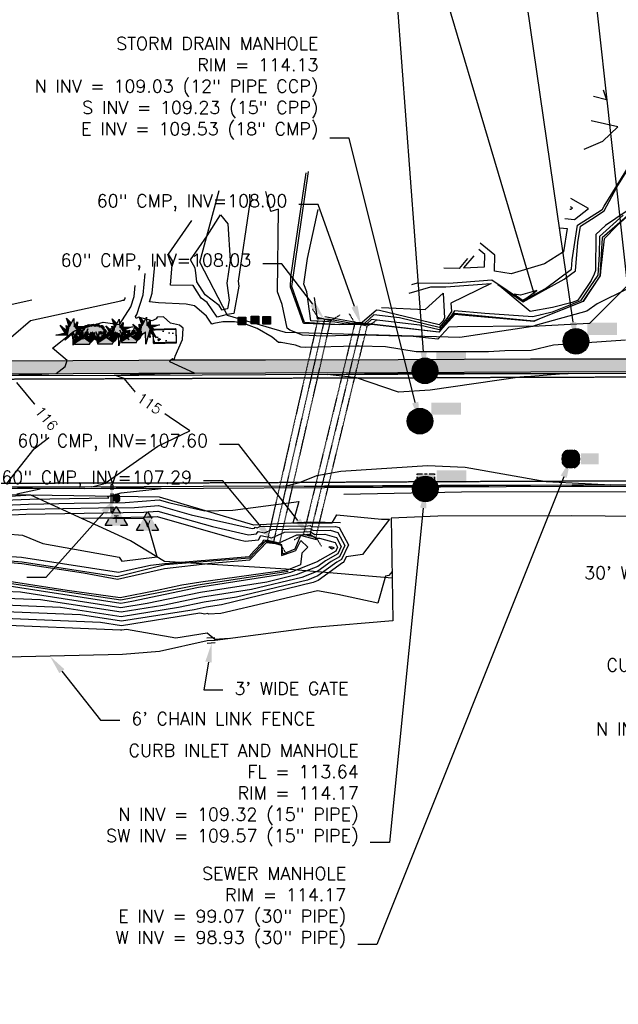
# Model space of a CAD drawing. Header units: feet. Extents: x 351431 to 355879, y 310968 to 329728.
# Tile 85 of 254: x 353793 to 354027, y 318815 to 319200. Entities that reach past the tile are written whole.
import ezdxf
from ezdxf.enums import TextEntityAlignment as Align

# ---------------------------------------------------------------- set-up
doc = ezdxf.new("R2010")
doc.units = ezdxf.units.FT
doc.header["$MEASUREMENT"] = 0
doc.linetypes.add('D10', pattern=[0.15, 0.1, -0.05])
doc.linetypes.add('D25', pattern=[0.375, 0.25, -0.125])
for name, color, linetype in [('EHYSC', 161, 'Continuous'), ('ELIF', 153, 'LINKFENCE'), ('ELTCH-EG2', 253, 'Continuous'), ('ELTCN-EG2', 251, 'Continuous'), ('ELTT', 3, 'Continuous'), ('ELTW-CREEK', 6, 'Continuous'), ('ELTW-POND', 7, 'Continuous'), ('ELUDC', 153, 'D10'), ('ELUG', 153, 'EGASRT'), ('ELYCB-BACK', 5, 'Continuous'), ('ELYCB-FL', 2, 'Continuous'), ('ELYSC', 2, 'Continuous'), ('ELYSP', 1, 'D25'), ('ELYSS', 2, 'Continuous'), ('ELYSW-BACK', 2, 'Continuous'), ('ESFS', 153, 'Continuous'), ('ESIO', 4, 'Continuous'), ('ESIP', 41, 'Continuous'), ('ESMask', 155, 'Continuous'), ('ESUD', 5, 'Continuous'), ('ESUD-CMP', 13, 'D10'), ('ESUS', 5, 'Continuous'), ('ESUT', 2, 'Continuous'), ('ESUV', 13, 'Continuous'), ('ETFS', 6, 'Continuous'), ('ETIF', 4, 'Continuous'), ('ETTC', 252, 'Continuous'), ('ETUD', 4, 'Continuous'), ('ETUS', 2, 'Continuous')]:
    doc.layers.add(name, color=color, linetype=linetype)
doc.styles.add('ANNO-TOPO', font='simplex.shx')
doc.styles.add('L60', font='simplex', dxfattribs={"height": 2.4})
doc.styles.add('L80', font='simplex', dxfattribs={"height": 4})
doc.styles.add('ROMANSM', font='romansm.shx')
doc.linetypes.add('EGASRT', pattern='A,0.15,-0.07,0.15,-0.04,["G",ROMANSM,S=0.08,R=0,X=-0.005,Y=-0.04],-0.12,0.15,-0.07,0.15,-0.04,[")",ROMANSM,S=0.08,R=0,X=-0.09,Y=-0.04],-0.075', length=1.015)
doc.linetypes.add('LINKFENCE', pattern='A,0.25,-0.08,0.25,-0.08,["X",ROMANSM,S=0.08,R=0,X=-0.004,Y=-0.04],-0.12', length=0.78)
pattern_1 = [(100, (353541.11, 313815.434), (5.091169, 5.091169), [0.75, -8.25]), (45, (353541.11, 313815.434), (-6.654002, 3.772101), [0.6, -6.6]), (150.4514, (353541.5345, 313815.858), (-1.562827, 8.863271), [0.637402, -7.011421]), (96.1842, (353539.578, 313816.719), (8.128042, 7.111605), [1.125, -12.375]), (146.6356, (353540.256, 313817.312), (-1.45428, 13.42144), [0.956103, -10.51713]), (41.1842, (353539.578, 313816.719), (-1.45429, 13.42144), [0.9, -9.9]), (71, (353540.604, 313817.164), (6.921084, 1.984589), [0.75, -8.25]), (16, (353540.604, 313817.164), (-3.990971, 6.525078), [0.6, -6.6]), (121.4514, (353541.181, 313817.3295), (2.93012, 8.509665), [0.637402, -7.011421]), (87.5, (353541.1103, 313815.4339), (-2.4719528, 2.2329503), [0, -6.52, 0, -6.7, 0, -6.625]), (57.5, (353541.1103, 313815.434), (-1.3303906, 4.5504592), [0, -3.82, 0, -6.37, 0, -2.525]), (17.5, (353539.677, 313813.7256), (3.6041248, 3.9443372), [0, -2.5, 0, -7.8, 0, -10.35]), (7.5, (353539.034, 313812.9595), (2.9817998, 5.1109277), [0, -3.25, 0, -5.18, 0, -7.35])]

# ---------------------------------------------------------------- blocks, each defined once
blk = doc.blocks.new('ESUTPED')
for points in [[(-0.0325, 0.0438), (0, 0.1), (0.0325, 0.0438)], [(-0.0325, -0.05), (-0.0866, -0.05), (-0.058, -0.0005)], [(0.058, -0.0005), (0.0866, -0.05), (0.0325, -0.05)]]:
    blk.add_lwpolyline(points)
at = {"layer": 'ESMask'}
blk.add_solid([(-0.0866, -0.05), (0, 0.1), (0.0866, -0.05)], dxfattribs=at)
at = {"style": 'L60'}
blk.add_text('T', height=0.0528, dxfattribs=at).set_placement((0, -0.0001), align=Align.MIDDLE)
blk = doc.blocks.new('ESUVPED')
for points in [[(-0.0325, 0.0443), (-0.0001, 0.1005), (0.0324, 0.0443)], [(-0.0325, -0.0495), (-0.0866, -0.0495), (-0.0581, 0)], [(0.0579, 0), (0.0865, -0.0495), (0.0324, -0.0495)]]:
    blk.add_lwpolyline(points)
at = {"layer": 'ESMask'}
blk.add_solid([(-0.0866, -0.0495), (-0.0001, 0.1005), (0.0865, -0.0495)], dxfattribs=at)
at = {"style": 'L60'}
blk.add_text('V', height=0.0528, dxfattribs=at).set_placement((-0.0005, 0.0043), align=Align.MIDDLE)
blk = doc.blocks.new('ESUMHOLE')
at = {"ltscale": 0.5}
for radius in [0.1, 0.057]:
    blk.add_circle((0, 0), radius, dxfattribs=at)
at = {"layer": 'ESMask', "const_width": 0.1}
blk.add_lwpolyline([(-0.05, 0, 1), (0.05, 0, 1)], format="xyb", close=True, dxfattribs=at)
at = {"layer": 'ESMask', "color": 155}
blk.add_solid([(0.0899, 0.0499), (0.0899, 0.1445), (0.3206, 0.0499), (0.3206, 0.1445)], dxfattribs=at)
blk = doc.blocks.new('ESUSMHOLE')
for radius, start, end in [(0.0738, 110, 160), (0.0492, 155, 205), (0.0492, 65, 115), (0.0738, 20, 70), (0.0492, 335, 25), (0.0738, 200, 250), (0.0492, 245, 295), (0.0738, 290, 340)]:
    blk.add_arc((0, 0), radius, start, end)
at = {"layer": 'ESMask', "const_width": 0.0738}
blk.add_lwpolyline([(-0.0369, 0, 1), (0.0369, 0, 1)], format="xyb", close=True, dxfattribs=at)
at = {"layer": 'ESMask'}
blk.add_solid([(0.0796, -0.0411), (0.0796, 0.0441), (0.2186, -0.0411), (0.2186, 0.0441)], dxfattribs=at)
blk = doc.blocks.new('ESUDCI')
for p, q in [((-0.0684, 0.0831), (-0.0684, 0.0912)), ((-0.0684, 0.0912), (-0.0263, 0.0912)), ((-0.0101, 0.0912), (0.0101, 0.0912)), ((0.0263, 0.0912), (0.0684, 0.0912)), ((0.0684, 0.0912), (0.0684, 0.0831)), ((-0.0684, 0.0243), (-0.0684, 0.0669)), ((-0.0595, 0.0602), (-0.0684, 0.0602)), ((-0.0628, 0.0301), (-0.0684, 0.0301)), ((-0.0684, 0), (-0.0684, 0.0081)), ((-0.0263, 0), (-0.0684, 0)), ((-0.0263, 0.0301), (-0.0499, 0.0301)), ((-0.0231, 0.0602), (-0.0466, 0.0602)), ((0.0101, 0.0301), (-0.0134, 0.0301)), ((0.0134, 0.0602), (-0.0101, 0.0602)), ((0.0101, 0), (-0.0101, 0)), ((0.0466, 0.0301), (0.0231, 0.0301)), ((0.0499, 0.0602), (0.0263, 0.0602)), ((0.0684, 0.0301), (0.0595, 0.0301)), ((0.0684, 0.0602), (0.0628, 0.0602)), ((0.0684, 0.0669), (0.0684, 0.0243)), ((0.0684, 0.0081), (0.0684, 0)), ((0.0684, 0), (0.0263, 0))]:
    blk.add_line(p, q)
at = {"layer": 'ESMask'}
blk.add_solid([(-0.0684, 0), (-0.0684, 0.0912), (0.0684, 0), (0.0684, 0.0912)], dxfattribs=at)
blk = doc.blocks.new('_Dot')
at = {"lineweight": -2}
blk.add_line((-0.5, 0), (-1, 0), dxfattribs=at)
at = {"const_width": 0.5}
blk.add_lwpolyline([(-0.25, 0, 1), (0.25, 0, 1)], format="xyb", close=True, dxfattribs=at)
blk = doc.blocks.new('ESIPUBSIGN')
at = {"layer": 'ESMask'}
h = blk.add_hatch(color=256, dxfattribs=at)
edge = h.paths.add_edge_path()
edge.add_arc((0, 0), 0.03, 90, 450)
for p, q in [((-0.03, 0.1047), (-0.0447, 0.1047)), ((-0.0447, 0.1047), (-0.0447, 0.066)), ((-0.03, 0.1047), (-0.03, 0.066)), ((-0.0447, 0.0381), (-0.0447, -0.0393)), ((-0.03, 0.0381), (-0.03, -0.0393)), ((-0.0447, -0.0672), (-0.0447, -0.1059)), ((-0.03, -0.0672), (-0.03, -0.1059)), ((-0.03, -0.1059), (-0.0447, -0.1059))]:
    blk.add_line(p, q)
for start, end in [(144.23142, 216.35632), (17.97024, 107.04945), (253.53828, 340.78828)]:
    blk.add_arc((0, 0), 0.03, start, end)
blk.add_solid([(-0.0447, -0.1059), (-0.03, -0.1059), (-0.0447, 0.1047), (-0.03, 0.1047)], dxfattribs=at)
blk = doc.blocks.new('ESIPOST')
blk.add_lwpolyline([(0.03, 0.0299), (0.03, -0.03), (-0.03, -0.03), (-0.03, 0.0299), (0.03, 0.0299)])
at = {"layer": 'ESMask'}
blk.add_solid([(-0.03, -0.03), (-0.03, 0.0299), (0.03, -0.03), (0.03, 0.0299)], dxfattribs=at)
blk = doc.blocks.new('ESISHRUB')
blk.add_lwpolyline([(-0.0653, -0.0365), (0.0516, -0.0362), (0.0547, -0.028), (0.0786, -0.0063), (0.0901, 0.0179), (0.0919, 0.0514), (0.0684, 0.0347), (0.0778, 0.0586), (0.06, 0.034), (0.0625, 0.058), (0.0457, 0.0321), (0.0387, 0.0593), (0.0334, 0.0357), (0.0299, 0.0596), (0.0369, 0.0842), (0.0292, 0.0596), (0.0211, 0.034), (0.0194, 0.0586), (0.0092, 0.0343), (0.0037, 0.0084), (0.0002, 0.0366), (-0.0016, 0.0603), (-0.0131, 0.0366), (-0.0145, 0.0603), (-0.0261, 0.037), (-0.0321, 0.0606), (-0.0334, 0.037), (-0.0418, 0.0603), (-0.0503, 0.0366), (-0.0506, 0.0609), (-0.0576, 0.037), (-0.06, 0.0113), (-0.0657, 0.035), (-0.0786, 0.0583), (-0.0688, 0.034), (-0.0716, 0.0104), (-0.0877, 0.0347), (-0.0804, 0.0113), (-0.0702, -0.0122)], close=True)
at = {"layer": 'ESMask'}
for points in [[(0.0292, 0.0596), (0.0369, 0.0842), (0.0299, 0.0596), (0.0292, 0.0596)], [(-0.0877, 0.0347), (-0.0804, 0.0113), (-0.0716, 0.0104), (-0.0702, -0.0122)], [(-0.0786, 0.0583), (-0.0688, 0.034), (-0.0657, 0.035), (-0.0786, 0.0583)], [(-0.0688, 0.034), (-0.0716, 0.0104), (-0.0657, 0.035), (-0.06, 0.0113)], [(-0.0702, -0.0122), (-0.06, 0.0113), (-0.0716, 0.0104), (-0.0702, -0.0122)], [(-0.0653, -0.0365), (0.0037, 0.0084), (-0.0702, -0.0122), (-0.06, 0.0113)], [(0.0516, -0.0362), (0.0547, -0.028), (-0.0653, -0.0365), (0.0037, 0.0084)], [(-0.06, 0.0113), (-0.0503, 0.0366), (-0.0576, 0.037), (-0.06, 0.0113)], [(-0.06, 0.0113), (-0.0503, 0.0366), (-0.0334, 0.037), (-0.06, 0.0113)], [(-0.06, 0.0113), (-0.0334, 0.037), (-0.0261, 0.037), (-0.06, 0.0113)], [(-0.06, 0.0113), (-0.0261, 0.037), (-0.0131, 0.0366), (-0.06, 0.0113)], [(-0.06, 0.0113), (-0.0131, 0.0366), (0.0037, 0.0084), (0.0002, 0.0366)], [(-0.0576, 0.037), (-0.0506, 0.0609), (-0.0503, 0.0366), (-0.0576, 0.037)], [(-0.0503, 0.0366), (-0.0418, 0.0603), (-0.0334, 0.037), (-0.0503, 0.0366)], [(-0.0334, 0.037), (-0.0321, 0.0606), (-0.0261, 0.037), (-0.0334, 0.037)], [(-0.0261, 0.037), (-0.0145, 0.0603), (-0.0131, 0.0366), (-0.0261, 0.037)], [(-0.0131, 0.0366), (-0.0016, 0.0603), (0.0002, 0.0366), (-0.0131, 0.0366)], [(0.0037, 0.0084), (0.0092, 0.0343), (0.0211, 0.034), (0.0194, 0.0586)], [(0.0037, 0.0084), (0.0211, 0.034), (0.0457, 0.0321), (0.0334, 0.0357)], [(0.0037, 0.0084), (0.0457, 0.0321), (0.06, 0.034), (0.0037, 0.0084)], [(0.0037, 0.0084), (0.06, 0.034), (0.0547, -0.028), (0.0786, -0.0063)], [(0.0211, 0.034), (0.0292, 0.0596), (0.0334, 0.0357), (0.0299, 0.0596)], [(0.0334, 0.0357), (0.0387, 0.0593), (0.0457, 0.0321), (0.0334, 0.0357)], [(0.0457, 0.0321), (0.0625, 0.058), (0.06, 0.034), (0.0457, 0.0321)], [(0.06, 0.034), (0.0778, 0.0586), (0.0684, 0.0347), (0.06, 0.034)], [(0.06, 0.034), (0.0684, 0.0347), (0.0786, -0.0063)], [(0.0684, 0.0347), (0.0919, 0.0514), (0.0786, -0.0063), (0.0901, 0.0179)]]:
    blk.add_solid(points, dxfattribs=at)
blk = doc.blocks.new('ESICTREE')
blk.add_lwpolyline([(-0.0228, 0.0326), (0.0086, 0.0955), (0.012, 0.0318), (0.0384, 0.0707), (0.0368, 0.0342), (0.1121, 0.0359), (0.0509, 0.0144), (0.0782, -0.0055), (0.036, -0.003), (0.0045, -0.1139), (0.002, -0.0179), (-0.0592, -0.0742), (-0.0369, -0.0353), (-0.1304, -0.0353), (-0.0584, -0.0162), (-0.0982, 0.0425), (-0.046, 0.0003), (-0.0493, 0.04)], close=True)
for points in [[(-0.0255, 0.0334), (-0.0485, 0.0988), (-0.0089, 0.0605)], [(0.0483, -0.0037), (0.084, -0.0667), (0.0324, -0.0157), (0.0368, -0.0626), (0.0245, -0.0432)]]:
    blk.add_lwpolyline(points)
at = {"layer": 'ESMask'}
for points in [[(-0.0255, 0.0334), (-0.0485, 0.0988), (-0.0228, 0.0326), (-0.0089, 0.0605)], [(-0.0228, 0.0326), (0.0086, 0.0955), (-0.0369, -0.0353), (0.002, -0.0179)], [(0.002, -0.0179), (0.0086, 0.0955), (0.036, -0.003), (0.012, 0.0318)], [(-0.0369, -0.0353), (-0.0584, -0.0162), (-0.046, 0.0003), (-0.0982, 0.0425)], [(-0.046, 0.0003), (-0.0369, -0.0353), (-0.0493, 0.04), (-0.0228, 0.0326)], [(0.012, 0.0318), (0.0384, 0.0707), (0.036, -0.003), (0.0368, 0.0342)], [(0.0368, 0.0342), (0.1121, 0.0359), (0.036, -0.003), (0.0509, 0.0144)], [(0.036, -0.003), (0.0509, 0.0144), (0.0782, -0.0055)], [(-0.0369, -0.0353), (-0.1304, -0.0353), (-0.0584, -0.0162)], [(-0.0369, -0.0353), (0.002, -0.0179), (-0.0592, -0.0742)], [(0.002, -0.0179), (0.036, -0.003), (0.0045, -0.1139)], [(0.0245, -0.0432), (0.0368, -0.0626), (0.0324, -0.0157)], [(0.0324, -0.0157), (0.036, -0.003), (0.084, -0.0667), (0.0483, -0.0037)]]:
    blk.add_solid(points, dxfattribs=at)
blk = doc.blocks.new('ESIDTREE')
blk.add_lwpolyline([(-0.0825, 0.0208, -0.658219), (-0.0543, 0.049, -0.594626), (-0.0245, 0.0498, -0.704437), (0.0052, 0.0498, -0.885068), (0.0416, 0.0438, -0.916303), (0.0721, 0.0223, -1.027393), (0.0751, -0.0141, -0.880235), (0.0364, -0.0431, -0.569977), (-0.0089, -0.052, -0.370407), (-0.061, -0.0364, -0.824221), (-0.0922, -0.0097, -0.566054), (-0.0825, 0.0208, -0.480508)], format="xyb")
at = {"layer": 'ESMask', "const_width": 0.01}
blk.add_lwpolyline([(-0.0779, 0.0227, -0.792768), (-0.0511, 0.0413, -0.768721), (-0.0289, 0.0473, 0.639322), (-0.0198, 0.0481, -0.704437), (0.0005, 0.0481, 0.72706), (0.01, 0.0484, -0.885068), (0.0366, 0.044, 0.713475), (0.0454, 0.0406, -0.916303), (0.0678, 0.0248, 0.615666), (0.0727, 0.0173, -1.027393), (0.0748, -0.0091, 0.556873), (0.0707, -0.0166, -0.880235), (0.04, -0.0396, 0.556256), (0.0317, -0.0414, -0.62875), (-0.0075, -0.0457, -0.457201), (-0.0599, -0.0275, -1.148825), (-0.0854, -0.0089, -0.666281), (-0.0814, 0.0159, 0.45741)], format="xyb", close=True, dxfattribs=at)
at = {"layer": 'ESMask'}
for points in [[(-0.0825, 0.0208), (-0.0922, -0.0097), (0.0721, 0.0223), (0.0751, -0.0141)], [(-0.0825, 0.0208), (-0.0543, 0.049), (0.0721, 0.0223), (0.0416, 0.0438)], [(-0.079, 0.0326), (-0.0729, 0.0238), (-0.0638, 0.0466), (-0.0573, 0.0372)], [(-0.0187, 0.044), (-0.0158, 0.0532), (-0.0004, 0.0423), (-0.0009, 0.052)], [(0.0105, 0.0432), (0.0168, 0.0574), (0.0348, 0.0399), (0.0336, 0.0548)], [(0.0445, 0.0383), (0.0562, 0.0462), (0.0628, 0.0226), (0.0702, 0.0328)], [(0.0704, -0.0072), (0.085, -0.004), (0.0691, 0.0173), (0.0823, 0.0154)], [(-0.087, -0.0082), (-0.0836, -0.0336), (0.0749, -0.0108), (0.0649, -0.0431)], [(-0.0495, -0.0328), (-0.05, -0.0434), (0.0292, -0.0385), (0.018, -0.0545)]]:
    blk.add_solid(points, dxfattribs=at)

msp = doc.modelspace()

# ---------------------------------------------------------------- hatches: boundary and pattern name
at = {"layer": 'EHYSC'}
h = msp.add_hatch(dxfattribs=at)
h.set_pattern_fill('AR-CONC', color=256, style=0)
h.set_pattern_definition(pattern_1)
h.paths.add_polyline_path([(353854.61, 319073.86), (353854.41, 319078.63), (353845.27, 319078.34), (353845.52, 319073.5)])
h = msp.add_hatch(dxfattribs=at)
h.set_pattern_fill('AR-CONC', color=256, style=0)
h.set_pattern_definition(pattern_1)
edge = h.paths.add_edge_path()
edge.add_arc((353680.9, 319092.02), 31.11, 234.2493, 250.7036)
edge.add_arc((353680.95, 319093.41), 32.43, 251.4459, 270.3884)
edge.add_line((353681.16, 319060.97), (353735.99, 319061.15))
edge.add_line((353735.99, 319061.15), (353788.43, 319061.37))
edge.add_line((353788.43, 319061.37), (353839.87, 319061.51))
edge.add_line((353839.87, 319061.51), (353889.4, 319061.73))
edge.add_line((353889.4, 319061.73), (353941.16, 319061.89))
edge.add_line((353941.16, 319061.89), (353993.15, 319062.05))
edge.add_line((353993.15, 319062.05), (354046.06, 319062.19))
edge.add_line((354046.06, 319062.19), (354100.75, 319062.34))
edge.add_line((354100.75, 319062.34), (354150.35, 319062.52))
edge.add_line((354150.35, 319062.52), (354150.92, 319062.49))
edge.add_line((354150.92, 319062.49), (354152.25, 319062.45))
edge.add_line((354152.25, 319062.45), (354153.01, 319062.46))
edge.add_line((354153.01, 319062.46), (354153.74, 319062.52))
edge.add_line((354153.74, 319062.52), (354154.07, 319062.57))
edge.add_line((354154.07, 319062.57), (354156.59, 319063))
edge.add_line((354156.59, 319063), (354157.76, 319063.23))
edge.add_line((354157.76, 319063.23), (354158.9, 319063.5))
edge.add_line((354158.9, 319063.5), (354160.05, 319063.85))
edge.add_line((354160.05, 319063.85), (354161.23, 319064.3))
edge.add_line((354161.23, 319064.3), (354161.84, 319064.58))
edge.add_line((354161.84, 319064.58), (354163.04, 319065.17))
edge.add_line((354163.04, 319065.17), (354164.13, 319065.79))
edge.add_line((354164.13, 319065.79), (354165.14, 319066.45))
edge.add_line((354165.14, 319066.45), (354166.1, 319067.16))
edge.add_line((354166.1, 319067.16), (354167.04, 319067.95))
edge.add_line((354167.04, 319067.95), (354168.47, 319069.31))
edge.add_line((354168.47, 319069.31), (354169.39, 319070.29))
edge.add_line((354169.39, 319070.29), (354170.2, 319071.24))
edge.add_line((354170.2, 319071.24), (354170.92, 319072.21))
edge.add_line((354170.92, 319072.21), (354171.59, 319073.2))
edge.add_line((354171.59, 319073.2), (354172.22, 319074.25))
edge.add_line((354172.22, 319074.25), (354173.15, 319076))
edge.add_line((354173.15, 319076), (354168.76, 319078.27))
edge.add_arc((354152.1, 319085.68), 18.23, 264.7116, 336.0233, ccw=False)
edge.add_line((354150.42, 319067.53), (354100.34, 319067.33))
edge.add_line((354100.34, 319067.33), (354046.07, 319067.13))
edge.add_line((354046.07, 319067.13), (353993.07, 319067.21))
edge.add_line((353993.07, 319067.21), (353941.28, 319066.97))
edge.add_line((353941.28, 319066.97), (353889.38, 319066.73))
edge.add_line((353889.38, 319066.73), (353853.81, 319066.72))
edge.add_line((353853.81, 319066.72), (353839.79, 319066.65))
edge.add_line((353839.79, 319066.65), (353788.2, 319066.38))
edge.add_line((353788.2, 319066.38), (353735.64, 319066.19))
edge.add_line((353735.64, 319066.19), (353711.95, 319065.89))
edge.add_line((353711.95, 319065.89), (353680.57, 319066.09))
edge.add_arc((353679.85, 319090.48), 24.4, 235.4011, 271.6901, ccw=False)
edge.add_line((353665.99, 319070.4), (353662.73, 319066.77))

# ---------------------------------------------------------------- linework, layer by layer
at = {"layer": 'ELIF', "flags": 128}
for points in [[(354074.1, 319005.36), (354048.62, 319005.45), (354008.85, 319005.75), (353956.78, 319005.62), (353938.54, 319004.85), (353938.91, 318981.4), (353939.17, 318964.67), (353908.23, 318962.07), (353869.65, 318957.1)], [(353866.53, 318956.9), (353847.94, 318952.73), (353833.49, 318951.58), (353776.69, 318950.23), (353752.76, 318947.2), (353754.51, 318910.55), (353757.09, 318863.7), (353759.09, 318839.47)], [(353869.59, 318958.1), (353866.47, 318957.9)], [(353869.65, 318957.1), (353866.53, 318956.9)], [(353869.72, 318956.1), (353866.59, 318955.9)]]:
    msp.add_lwpolyline(points, dxfattribs=at)
at = {"layer": 'ELTCH-EG2', "flags": 128}
for points, elevation in [([(354021.47, 319172.33), (354022.75, 319168.5), (354017.61, 319169.69)], 111), ([(354013.99, 319149.13), (354021.32, 319152.29), (354027.16, 319157.85), (354016.68, 319160.27)], 112), ([(353946.57, 319096.25), (353948.77, 319096.9), (353960.99, 319096.81), (353966.27, 319097.18), (353977.94, 319098.06), (353983.92, 319094), (353990.02, 319089.8), (353998.89, 319094.71), (354009, 319102.18), (354009.33, 319105.88), (354011.42, 319119.5), (354020.58, 319125.29), (354021.21, 319125.71), (354021.85, 319126.89), (354032, 319143.33)], 111), ([(354035.76, 319127.2), (354026.87, 319119.27), (354021.77, 319114.07), (354020.44, 319101.46), (354020.31, 319099.47), (354019.9, 319099.12), (354013.63, 319089.6), (353996.49, 319082.79), (353994.3, 319081.81), (353967.56, 319084.15), (353963.41, 319084.52), (353957.46, 319077.84), (353957.19, 319077.54), (353930.78, 319080.57), (353929.87, 319080.59), (353918.47, 319080.44), (353918.45, 319080.44), (353904.56, 319081.04), (353904.23, 319081.17), (353904.16, 319081.22), (353904.03, 319081.83), (353899.18, 319095.24), (353899.22, 319099.14), (353905.28, 319139.88)], 112), ([(354030.98, 319094.56), (354019.02, 319088.71), (354015, 319085.86), (353994.88, 319080.26), (353993.86, 319079.81), (353993.37, 319079.85), (353992.21, 319079.95), (353964.45, 319079.75), (353961.08, 319079.6), (353956.77, 319074.84), (353947.06, 319075.95), (353927.93, 319076.37), (353921.67, 319076.29), (353911.77, 319076.03), (353903.86, 319076.37), (353898.83, 319078.33), (353897.88, 319079.18), (353895.87, 319088.39), (353894.07, 319093.36), (353894.42, 319125.72), (353891.45, 319124.74), (353889.49, 319132.65)], 113), ([(353883.08, 319131.56), (353883.29, 319128.35), (353878.66, 319097.56), (353878.92, 319095.59), (353876.99, 319084.9), (353874.41, 319084.55), (353870.44, 319083.52), (353866.58, 319089.14), (353864.28, 319090.88), (353861.12, 319095.91), (353852.28, 319095.94), (353853, 319105.45), (353851.48, 319108.06), (353860.62, 319121.27)], 113), ([(354006.43, 319122.08), (354010.16, 319121.71), (354015.74, 319125.99), (354008.72, 319129.84)], 112), ([(354029.27, 319123.41), (354019.93, 319115.06), (354019.87, 319108.03), (354019.3, 319099.85), (354016.19, 319095.36), (354012.56, 319089.79), (354001.53, 319085.42), (353993.87, 319083.55), (353975.15, 319084.88), (353963.24, 319085.95), (353961.97, 319084), (353957.25, 319078.53), (353949.62, 319080.36), (353930.85, 319082.53), (353929.08, 319080.97), (353920.81, 319080.73), (353916.44, 319081.52), (353907.08, 319082.09), (353905.48, 319093.32), (353904.36, 319096.41), (353905.84, 319106.44), (353909.96, 319125.55)], 111), ([(354008.35, 319125.76), (354008.79, 319125.72), (354009.43, 319126.22), (354008.62, 319126.66)], 113), ([(353871.81, 319123.48), (353874.69, 319120), (353875.62, 319105.6), (353874.29, 319096.76), (353875.15, 319090.11), (353874.54, 319086.71), (353873.72, 319086.6), (353872.46, 319086.27), (353871.23, 319088.06), (353865.76, 319092.19), (353862.58, 319097.25), (353862.18, 319100.79), (353861.88, 319102.63), (353859.99, 319105.88), (353866.53, 319115.33), (353871.81, 319123.48)], 112), ([(354004.51, 319118.4), (354007.36, 319118.11), (354005.95, 319109.01), (353998.45, 319104.36), (353985.4, 319100.44), (353978.91, 319101.46), (353979.02, 319107.71), (353973.3, 319112.38)], 111), ([(353970.87, 319107.51), (353966.87, 319102.7), (353975.05, 319103.15), (353975.14, 319108.01), (353972.84, 319109.89)], 112), ([(353968.39, 319106.47), (353965.07, 319102.47), (353959.11, 319102.57)], 111), ([(354030.14, 319074.51), (354001.97, 319072.57), (353993.27, 319070.46), (353983.03, 319070.25), (353976.62, 319069.94), (353948.24, 319069.85), (353936.29, 319071.93), (353926, 319072.16), (353924.86, 319072.14), (353905.1, 319071.62), (353903.16, 319071.71), (353901.1, 319072.51), (353895.53, 319073.51), (353894.45, 319073.53), (353891.96, 319075.66), (353886.1, 319079.09), (353880.88, 319080.97), (353877.22, 319081.6), (353872.68, 319081.66), (353869.15, 319080.95), (353868.43, 319080.76), (353866.31, 319083.85), (353861.6, 319087.86), (353858.33, 319088.51), (353847.55, 319089.13), (353843.97, 319089.51), (353845.06, 319092.91), (353846.27, 319105.27)], 114), ([(353788.45, 319060.73), (353801.93, 319061.23), (353807.53, 319061.42), (353811.02, 319064.23), (353811.86, 319066.5), (353806.1, 319071.41), (353814.35, 319077.81), (353814.71, 319078.12), (353825.92, 319081.55), (353832.28, 319080.56), (353836.71, 319087.53), (353837.99, 319091.53), (353838.41, 319095.84)], 116), ([(353780.19, 319086.3), (353798.01, 319090.22)], 118), ([(353784.07, 319070.73), (353797.45, 319082.14), (353832.78, 319089.9), (353833.64, 319090.17), (353834.07, 319090.1), (353834.37, 319090.57), (353834.46, 319090.84), (353834.48, 319091.13)], 117), ([(353934.69, 319087.31), (353951.76, 319086.49), (353958.88, 319092.9), (353959.43, 319083.13), (353958.67, 319081.96), (353957.34, 319080.42), (353934.01, 319086.03), (353932.72, 319086.17), (353927.23, 319081.34), (353925.5, 319081.29), (353912.57, 319083.61)], 109), ([(353989.16, 319092.04), (353986.65, 319092.44), (353988.89, 319090.91), (353989.97, 319090.17), (353991.53, 319091.03), (353995.46, 319093.93), (353989.16, 319092.04)], 112), ([(353854.1, 319078.94), (353845.38, 319078.67), (353845.25, 319078.36), (353844.97, 319078.37), (353845.28, 319077.81), (353845.5, 319073.49), (353845.88, 319073.21), (353854.57, 319073.48), (353854.63, 319073.85), (353854.44, 319078.26), (353854.42, 319078.65), (353854.1, 319078.94)], 116), ([(353941.15, 319061.56), (353983.13, 319061.5), (353993.12, 319061.48), (354007.74, 319061.45), (354004.39, 319061.14), (353993.16, 319060.29), (353990.51, 319060.08), (353988.8, 319060), (353953.77, 319054.89), (353941.39, 319054.18), (353924.95, 319059.73), (353920.35, 319060.25), (353913.58, 319061.1), (353928.13, 319061.34), (353941.15, 319061.56)], 114), ([(353788.19, 319018.48), (353798.85, 319031.96), (353807.92, 319038.87), (353792.07, 319057.9)], 116), ([(353967.5, 319024.76), (353999.2, 319019.25), (354009.28, 319018.69), (354024.44, 319017.87), (354013.69, 319017.79), (354009.25, 319017.76), (353976.73, 319017.51), (353957.83, 319017.32), (353931.42, 319017.22), (353912.43, 319017.18), (353896.38, 319017.33), (353898.46, 319017.75), (353902.71, 319018.79), (353909.41, 319021.54), (353918.88, 319023.26), (353952.76, 319025.42), (353967.5, 319024.76)], 114), ([(353792.08, 319014.36), (353801.19, 319016.4), (353792.42, 319016.72)], 116), ([(353774.58, 319009.46), (353796.7, 319010.35), (353814.58, 319010.69), (353834.49, 319010.95), (353847.77, 319011.98), (353851.9, 319010.81), (353865.68, 319007.75), (353876.6, 319008.05), (353902.35, 319011.4), (353900.06, 319002.96), (353906.71, 319003.08), (353906.89, 319003.09), (353907.03, 319003.01), (353915.51, 319003.11), (353917.31, 319006.12), (353934.8, 319004.5), (353937.87, 319004.42), (353927.35, 318990.73), (353920.9, 318989.76), (353919.86, 318987.57), (353919.52, 318987.38), (353909.94, 318980.44), (353908.01, 318979.68), (353872.13, 318971.02), (353866.19, 318970.09), (353861.42, 318969.08), (353833.03, 318964.55), (353816.98, 318967.03), (353780.99, 318968.53)], 114), ([(353782.22, 319007.8), (353796.18, 319008.37), (353824.12, 319008.9), (353838.16, 319009.09), (353847.52, 319009.82), (353860.26, 319006.18), (353884.11, 319000.89), (353885.12, 319000.98), (353885.31, 319001.3), (353886.15, 319001.13), (353887.12, 319001.57), (353905.87, 319001.9), (353906.83, 319001.97), (353907.57, 319001.52), (353916.79, 319001.64), (353918.24, 319001.23), (353921.82, 318994.42), (353919.11, 318988.69), (353917.3, 318987.66), (353909.9, 318982.3), (353905.78, 318980.68), (353878.03, 318973.98), (353865.45, 318972), (353855.34, 318969.88), (353832.97, 318966.3), (353809.16, 318969.98), (353781.07, 318971.15)], 113), ([(353762.27, 319000.83), (353794.41, 318998.21), (353802.33, 318995.03), (353832.16, 318989.63), (353833.17, 318988.01), (353847.03, 318989.69), (353843.62, 319001.66), (353843.38, 319002.54), (353841.95, 319004.59), (353817.33, 319004.83), (353843.2, 319005.33), (353845.49, 319005.36), (353847.01, 319005.48), (353877, 318996.93), (353881.46, 318995.94), (353886.62, 318996.43), (353887.58, 318998.05), (353891.86, 318997.19), (353896.83, 318999.42), (353904.18, 318999.55), (353906.71, 318999.72), (353908.66, 318998.55), (353912.55, 318998.6), (353917.17, 318997.3)], 111), ([(353789.86, 319006.15), (353795.66, 319006.39), (353833.66, 319007.12), (353841.82, 319007.22), (353847.27, 319007.65), (353868.63, 319001.56), (353882.78, 318998.42), (353885.87, 318998.71), (353886.45, 318999.67), (353889, 318999.16), (353891.97, 319000.5), (353905.03, 319000.73), (353906.77, 319000.85), (353908.11, 319000.04), (353914.67, 319000.12), (353917.71, 318999.26), (353920.41, 318994.12), (353918.37, 318989.8), (353915.08, 318987.94), (353909.87, 318984.16), (353903.56, 318981.68), (353883.94, 318976.94), (353864.7, 318973.92), (353849.25, 318970.67), (353832.91, 318968.06), (353801.34, 318972.93), (353781.14, 318973.78)], 112), ([(353763.63, 318989.76), (353794.12, 318987.19), (353818.22, 318983.48), (353831.48, 318980.96), (353841.3, 318983.19), (353849.94, 318985.14), (353868.04, 318987.28), (353883.2, 318988.53), (353887.38, 318992.85), (353889.76, 318995.34), (353892.06, 318995.14), (353893.28, 318994.91), (353895.49, 318994.26), (353895.58, 318993.41)], 109), ([(353917.17, 318997.3), (353919, 318993.83), (353917.62, 318990.91), (353912.87, 318988.22), (353909.83, 318986.02), (353901.33, 318982.67), (353889.85, 318979.9), (353863.96, 318975.83), (353843.16, 318971.46), (353832.85, 318969.81), (353793.51, 318975.89), (353781.22, 318976.4)], 111), ([(353895.58, 318993.41), (353895.58, 318990.23), (353899.86, 318991.66), (353901.3, 318992.23), (353903.15, 318996.13), (353905.93, 318993.56), (353903.59, 318991.14), (353903.06, 318986.62), (353897.81, 318984.56), (353864.03, 318979.83), (353856.71, 318978.68), (353847.06, 318976.62), (353832.6, 318973.67), (353811.77, 318976.6), (353781.44, 318981.29)], 109), ([(353916.11, 318993.37), (353916.17, 318993.24), (353916.12, 318993.14), (353915.38, 318992.72), (353914.08, 318993.71), (353915.27, 318993.6), (353916.11, 318993.37)], 109), ([(353875.16, 318957.81), (353869.56, 318957.49), (353866.62, 318959.9), (353854.31, 318958), (353835.08, 318961.35), (353833.15, 318961.04), (353832.63, 318961.12), (353782.35, 318963.22), (353780.95, 318963.26), (353780.82, 318963.25), (353767.61, 318956.2), (353761.86, 318948.35)], 116)]:
    msp.add_lwpolyline(points, dxfattribs=dict(at, elevation=elevation))
at = {"layer": 'ELTCN-EG2', "flags": 128}
for points, elevation in [([(354011.55, 319112.63), (354012.54, 319119.09), (354016.89, 319121.84), (354021.81, 319125.09), (354026.8, 319134.33), (354032.34, 319143.3)], 110), ([(354034.48, 319127.48), (354022.35, 319119.25), (354018.53, 319115.83), (354018.41, 319101.72), (354017.89, 319100.24), (354016.76, 319097.75), (354012.14, 319091.08), (354011.45, 319090.02), (354009.33, 319089.18), (354001.64, 319087.3), (353992.89, 319085.64), (353980.27, 319096.18), (353990.08, 319089.43), (354006.24, 319098.39), (354010.56, 319101.58), (354011.55, 319112.63)], 110), ([(353766.94, 319011.11), (353797.23, 319012.33), (353805.04, 319012.48), (353828.09, 319012.78), (353827.7, 319013.36), (353832.88, 319014.75), (353848.51, 319016.44), (353825.09, 319016.97), (353821.41, 319017.06), (353826.01, 319018.29), (353826.64, 319018.51), (353847.26, 319033.08), (353859.82, 319038.97), (353839.94, 319052.43), (353834.11, 319059.45), (353833.69, 319059.62), (353830.28, 319060.82), (353832.94, 319060.92), (353839.87, 319061.15), (353852.07, 319061.39), (353861.62, 319061.61), (353851.93, 319066.02), (353852.18, 319066.71), (353853.05, 319067.31), (353853.5, 319066.97), (353853.84, 319066.98), (353854.02, 319068.17), (353856.9, 319074.71), (353857.19, 319079.17), (353855.78, 319080.38), (353852.27, 319081.07), (353849.43, 319083.57), (353846.98, 319083.49), (353846.68, 319082.81), (353845.01, 319082.06), (353839.69, 319083.44), (353838.79, 319082.94), (353838.56, 319083.71), (353839.05, 319084.49), (353841.52, 319092.22), (353842.34, 319100.56)], 115), ([(353945.62, 319092.84), (353954.07, 319095.36), (353959.96, 319095.32), (353977.62, 319096.57), (353961.86, 319088.96), (353962.05, 319085.64), (353960.32, 319082.98), (353957.29, 319079.48), (353941.82, 319083.19), (353931.79, 319084.35), (353928.16, 319081.15), (353923.15, 319081.01), (353914.4, 319082.58), (353909.74, 319082.87), (353908.56, 319091.14)], 110), ([(353764.26, 318991.64), (353793.94, 318989.64), (353809.93, 318987.12), (353831.84, 318983.76), (353844.37, 318986.52), (353850.07, 318987.1), (353870.6, 318988.78), (353882.96, 318989.9), (353884.98, 318992.16), (353888.18, 318995.52), (353888.72, 318996.42), (353894.71, 318995.22), (353901.68, 318998.35), (353903.34, 318998.38), (353906.65, 318998.6), (353909.2, 318997.07), (353910.43, 318997.08), (353916.64, 318995.33)], 110), ([(353916.64, 318995.33), (353917.59, 318993.54), (353916.87, 318992.03), (353910.65, 318988.5), (353909.79, 318987.88), (353899.1, 318983.67), (353895.76, 318982.87), (353863.21, 318977.75), (353837.07, 318972.25), (353832.79, 318971.57), (353785.69, 318978.84)], 110), ([(353938.87, 318983.98), (353937.66, 318982.41), (353936.33, 318982.21), (353933.33, 318971.58), (353917.7, 318975.06), (353909.73, 318976.52), (353871.97, 318967.6), (353867.12, 318967.32), (353866.83, 318967.55), (353865.63, 318967.37), (353863.76, 318967.69), (353833.09, 318962.79), (353824.81, 318964.07), (353780.91, 318965.91), (353777.91, 318966.38), (353757.57, 318963.85), (353756.64, 318964.28), (353754.99, 318963.2), (353743.47, 318949.91), (353743.87, 318946.14), (353745.62, 318932.9), (353751.74, 318921.44), (353754.03, 318920.7)], 115)]:
    msp.add_lwpolyline(points, dxfattribs=dict(at, elevation=elevation))
at = {"layer": 'ELTT', "flags": 128}
for points in [[(354161.7, 319298.15), (354165.93, 319268.45), (354163.22, 319237.94), (354159.51, 319200.53), (354145.98, 319182.93), (354122.22, 319176.63), (354093.03, 319154.56), (354081.11, 319144.18), (354045.73, 319137.53), (354037.02, 319101.92), (354016.04, 319081.05), (353993.86, 319079.77), (353965.41, 319075.58), (353897.18, 319077.47), (353874.53, 319084.18), (353863.7, 319104.93), (353871.32, 319132.97)], [(353938.91, 318981.4), (353897.5, 318984.97), (353849.85, 318987.99), (353836.63, 318995.99), (353797.64, 319013.86), (353753.09, 319011.02), (353710.17, 319009.72), (353688.84, 319002.09), (353679.62, 318998.06), (353679.37, 318988.06), (353679.5, 318944.2), (353683.99, 318895.12), (353688.91, 318845.23), (353701.16, 318825.45), (353758.75, 318816.29)]]:
    msp.add_lwpolyline(points, dxfattribs=at)
at = {"layer": 'ELTW-CREEK', "flags": 128}
for points in [[(353909.45, 318996.38), (353903.1, 318998.03), (353900.87, 318992.8), (353896.11, 318990.85), (353895.78, 318994.48), (353889.19, 318995.74), (353883.09, 318989.26), (353850.18, 318986.64), (353831.42, 318981.96), (353794.16, 318987.73), (353747.93, 318991.57), (353719.81, 318991.56), (353713.2, 318978.47), (353714.7, 318964.46), (353721.16, 318945.04), (353724.84, 318894.21), (353730.16, 318849.08), (353729.85, 318833.22)], [(353898.18, 318984.08), (353862.86, 318978.65), (353832.74, 318972.82), (353781.34, 318980.48), (353761.73, 318983.45), (353731.59, 318987.16), (353721.05, 318983.25), (353721.2, 318968.05), (353727.13, 318945.8), (353730.27, 318904.59), (353735.05, 318861.34), (353736.55, 318834.26)]]:
    msp.add_lwpolyline(points, dxfattribs=at)
at = {"layer": 'ELTW-POND', "flags": 128}
msp.add_lwpolyline([(354041.14, 319124.89), (354035.73, 319127.29), (354020.99, 319114.47), (354020.14, 319099.53), (354013.51, 319089.6), (353994.34, 319081.96), (353963.35, 319084.85), (353957.2, 319077.61), (353929.96, 319080.8), (353918.46, 319080.45), (353904.6, 319081.37), (353899.64, 319095.41), (353906.24, 319140.43)], dxfattribs=at)
at = {"layer": 'ELUDC', "flags": 128}
for points in [[(353912.43, 319082.64), (353892.51, 318995.69)], [(353926.72, 319080.58), (353906.67, 318998)]]:
    msp.add_lwpolyline(points, dxfattribs=at)
at = {"layer": 'ELUG', "flags": 128}
msp.add_lwpolyline([(354219.19, 319017.7), (354171.51, 319018.51), (354161.23, 319016.51), (354129.3, 319016.27), (354057.05, 319015.23), (353966.05, 319014.98), (353920.01, 319014.08)], dxfattribs=at)
at = {"layer": 'ELYCB-BACK', "flags": 128}
for points in [[(353653.26, 319084.35, 0.190681), (353662.73, 319066.77, 0.071919), (353670.62, 319062.66, 0.082841), (353681.16, 319060.97), (353735.99, 319061.15), (353788.43, 319061.37), (353839.87, 319061.51), (353889.4, 319061.73), (353941.16, 319061.89), (353993.15, 319062.05), (354046.06, 319062.19)], [(354059.02, 319017.29), (354009.21, 319017.2), (353957.87, 319016.96), (353912.44, 319016.75), (353865.08, 319016.48), (353818.64, 319016.39), (353768.83, 319016.43), (353728.84, 319016.33), (353684.23, 319016.26, 0.383299), (353661.7, 318991.18)]]:
    msp.add_lwpolyline(points, format="xyb", dxfattribs=at)
at = {"layer": 'ELYCB-FL', "flags": 128}
for points in [[(353652.79, 319084.35, 0.212376), (353662.37, 319066.37, 0.144312), (353681.22, 319060.25), (353735.9, 319060.41), (353788.46, 319060.69), (353839.86, 319060.85), (353889.36, 319061), (353941.13, 319061.21), (353993.12, 319061.41), (354046.04, 319061.54)], [(354059.03, 319017.94), (354009.25, 319017.84), (353957.79, 319017.7), (353912.43, 319017.4), (353865.03, 319017.19), (353818.67, 319017.05), (353768.79, 319017.02), (353728.88, 319017.05), (353684.19, 319016.88, 0.38228), (353661.1, 318991.16)]]:
    msp.add_lwpolyline(points, format="xyb", dxfattribs=at)
at = {"layer": 'ELYSC', "flags": 128}
msp.add_lwpolyline([(353854.61, 319073.86), (353854.41, 319078.63), (353845.27, 319078.34), (353845.52, 319073.5)], close=True, dxfattribs=at)
at = {"layer": 'ELYSP', "flags": 128}
for points in [[(353704.55, 319412.49), (353671.59, 319412.59), (353671.42, 319414.09), (353644.42, 319413.55, 0.32641), (353625.7, 319393.75), (353629.51, 319344.23), (353633.07, 319302.05), (353637.39, 319251.92), (353641.84, 319200.43), (353643.33, 319182.5), (353647.59, 319175.85), (353650.64, 319132.51), (353648.36, 319124.63), (353650.99, 319087.87), (353651.46, 319084.15, 0.198587), (353661.4, 319065.3, 0.194298), (353681.31, 319058.99), (353734.48, 319058.99), (353788.59, 319059.28), (353839.82, 319059.47), (353889.31, 319059.66), (353941.06, 319059.76), (353993.17, 319060.02), (354046.08, 319060.13), (354100.87, 319060.26), (354150.32, 319060.44), (354150.92, 319060.39), (354152.31, 319060.34), (354153.1, 319060.35), (354153.86, 319060.41), (354154.2, 319060.46), (354156.99, 319060.98), (354158.27, 319061.25), (354159.53, 319061.58), (354160.8, 319061.98), (354162.1, 319062.49), (354162.78, 319062.8), (354164.06, 319063.44), (354165.23, 319064.12), (354166.31, 319064.83), (354167.34, 319065.6), (354168.35, 319066.45), (354169.89, 319067.91), (354170.81, 319068.86), (354171.61, 319069.81), (354172.33, 319070.75), (354173, 319071.74), (354173.62, 319072.78), (354174.55, 319074.5), (354175.13, 319075.68), (354176.32, 319078.3), (354177.48, 319081.06), (354178.53, 319083.68), (354180.17, 319087.99), (354182.87, 319102.06), (354183.18, 319152.14), (354182.95, 319202.84), (354182.55, 319245.05), (354182.09, 319295.64)], [(354180.01, 318955.19), (354179.77, 318997.72), (354179.47, 318999.48), (354179.1, 319001.34), (354178.61, 319003.53), (354178, 319005.83), (354177.66, 319006.94), (354177.29, 319007.99), (354176.9, 319008.95), (354176.61, 319009.54), (354176.31, 319010.09), (354176, 319010.6), (354175.31, 319011.55), (354174.56, 319012.42), (354172, 319015.05), (354171.03, 319016.01), (354170.54, 319016.43), (354170.04, 319016.8), (354169.5, 319017.14), (354168.89, 319017.45), (354168.57, 319017.59), (354167.82, 319017.87), (354166.15, 319018.4), (354164.4, 319018.87), (354162.72, 319019.27), (354159.97, 319019.86), (354111.03, 319019.61), (354059.01, 319019.42), (354009.29, 319019.29), (353957.51, 319019.08), (353912.48, 319018.84), (353864.87, 319018.61), (353818.77, 319018.5), (353768.64, 319018.47), (353728.81, 319018.43), (353684.15, 319018.3, 0.391385), (353659.71, 318991.28), (353663.75, 318945.07), (353668.05, 318894.55), (353672.64, 318840.34), (353673.67, 318835.78), (353676.94, 318828.64), (353689, 318819.97), (353734.01, 318815.63), (353759.24, 318814.78)]]:
    msp.add_lwpolyline(points, format="xyb", dxfattribs=at)
at = {"layer": 'ELYSS', "flags": 128}
msp.add_lwpolyline([(353918.72, 319003.02), (353906.9, 319003.35), (353884.76, 319002.09), (353847.89, 319013.02), (353797.64, 319013.86), (353753.42, 319014.03), (353703.77, 319013.27), (353684.75, 319011.64), (353669.88, 319004.71), (353663.52, 318990.47), (353665.8, 318939.33), (353669.65, 318894.63), (353674.92, 318842.86), (353680.3, 318828.9), (353690.21, 318820.75), (353729.64, 318820.6), (353746.45, 318824.29)], dxfattribs=at)
at = {"layer": 'ELYSW-BACK', "flags": 128}
msp.add_lwpolyline([(353662.73, 319066.77), (353665.99, 319070.4, 0.159677), (353680.57, 319066.09), (353711.95, 319065.89), (353735.64, 319066.19), (353788.2, 319066.38), (353839.79, 319066.65), (353853.81, 319066.72), (353889.38, 319066.73), (353941.28, 319066.97), (353993.07, 319067.21), (354046.07, 319067.13), (354100.34, 319067.33), (354150.42, 319067.53, 0.321603), (354168.76, 319078.27), (354173.15, 319076)], format="xyb", dxfattribs=at)
at = {"layer": 'ESUD-CMP'}
for p, q in [((353909.99, 319083.2), (353907.74, 319086.79)), ((353914.86, 319082.08), (353918.46, 319084.34)), ((353922.09, 319084.79), (353924.3, 319081.17)), ((353929.15, 319079.99), (353932.78, 319082.19)), ((353904.24, 318998.59), (353900.62, 318996.38)), ((353890.08, 318996.25), (353886.48, 318993.99)), ((353897.2, 318991.54), (353894.95, 318995.13)), ((353909.1, 318997.41), (353911.31, 318993.78))]:
    msp.add_line(p, q, dxfattribs=at)
at = {"layer": 'ESUD-CMP', "flags": 128}
for points in [[(353894.95, 318995.13), (353914.86, 319082.08), (353909.99, 319083.2), (353890.08, 318996.25)], [(353909.1, 318997.41), (353929.15, 319079.99), (353924.3, 319081.17), (353904.24, 318998.59)]]:
    msp.add_lwpolyline(points, close=True, dxfattribs=at)
at = {"layer": 'ETFS', "linetype": 'ByBlock', "lineweight": -2}
msp.add_line((353803.53, 318981.67), (353796.03, 318981.67), dxfattribs=at)
msp.add_lwpolyline([(353826.13, 319007.07), (353803.53, 318981.67)], dxfattribs=at)
at = {"layer": 'ETFS'}
msp.add_solid([(353825.19, 319007.9), (353831.11, 319012.67), (353827.06, 319006.24)], dxfattribs=at)
at = {"layer": 'ETIF', "linetype": 'ByBlock', "lineweight": -2}
for p, q in [((353865.25, 318937.76), (353872.75, 318937.76)), ((353824.88, 318925.95), (353832.38, 318925.95))]:
    msp.add_line(p, q, dxfattribs=at)
for points in [[(353867.08, 318948.62), (353865.25, 318937.76)], [(353809.74, 318945.03), (353824.88, 318925.95)]]:
    msp.add_lwpolyline(points, dxfattribs=at)
at = {"layer": 'ETIF'}
for points in [[(353865.85, 318948.83), (353868.33, 318956.01), (353868.31, 318948.41)], [(353808.76, 318944.25), (353805.08, 318950.9), (353810.72, 318945.81)]]:
    msp.add_solid(points, dxfattribs=at)
at = {"layer": 'ETUD', "linetype": 'ByBlock', "lineweight": -2}
for p, q in [((353922.06, 319153.44), (353914.56, 319153.44)), ((353909.94, 319127.51), (353902.44, 319127.51)), ((353895.81, 319104.32), (353888.31, 319104.32)), ((353878.89, 319033.74), (353871.39, 319033.74)), ((353872.64, 319019.41), (353865.14, 319019.41)), ((353937.82, 318877.99), (353930.32, 318877.99))]:
    msp.add_line(p, q, dxfattribs=at)
for points in [[(354031.72, 319089.19), (354004.11, 319339.58)], [(354009.69, 319081.45), (353978.81, 319294.71)], [(353994.66, 319091.83), (353942.4, 319267.91)], [(353951.18, 319069.97), (353941.03, 319205.95)], [(353947.94, 319050.08), (353922.06, 319153.44)], [(353924.2, 319087.64), (353909.94, 319127.51)], [(353907.86, 319088.59), (353895.81, 319104.32)], [(353902.07, 319003.92), (353878.89, 319033.74)], [(353887.69, 319001.44), (353872.64, 319019.41)], [(353951.09, 319008.84), (353937.82, 318877.99)]]:
    msp.add_lwpolyline(points, dxfattribs=at)
at = {"layer": 'ETUD'}
for points in [[(353908.86, 319089.35), (353912.43, 319082.64), (353906.87, 319087.83)], [(353925.38, 319088.06), (353926.72, 319080.58), (353923.02, 319087.22)], [(354010.93, 319081.63), (354010.77, 319074.03), (354008.46, 319081.27)], [(353952.43, 319070.06), (353951.74, 319062.49), (353949.94, 319069.88)], [(353949.15, 319050.38), (353949.76, 319042.8), (353946.73, 319049.77)], [(353949.85, 319008.96), (353951.85, 319016.3), (353952.34, 319008.71)], [(353888.65, 319002.24), (353892.51, 318995.69), (353886.74, 319000.64)], [(353903.05, 319004.69), (353906.67, 318998), (353901.08, 319003.15)]]:
    msp.add_solid(points, dxfattribs=at)
at = {"layer": 'ETUS', "linetype": 'ByBlock', "lineweight": -2}
msp.add_line((353932.93, 318838.19), (353925.43, 318838.19), dxfattribs=at)
msp.add_lwpolyline([(354006.01, 319021.07), (353932.93, 318838.19)], dxfattribs=at)
at = {"layer": 'ETUS'}
msp.add_solid([(354004.85, 319021.53), (354008.79, 319028.03), (354007.17, 319020.6)], dxfattribs=at)

# ---------------------------------------------------------------- block references
at = {"layer": 'ESFS', "xscale": 50, "yscale": 50, "zscale": 50}
msp.add_blockref('ESIPUBSIGN', (353831.11, 319012.67), dxfattribs=at)
at = {"layer": 'ESIO', "xscale": 50, "yscale": 50, "zscale": 50}
for name, p in [('ESICTREE', (353813.93, 319078.16)), ('ESICTREE', (353831.78, 319077.89)), ('ESICTREE', (353842.38, 319078.67)), ('ESISHRUB', (353818.01, 319074.76)), ('ESIDTREE', (353822.46, 319077.69)), ('ESISHRUB', (353826.92, 319074.82)), ('ESISHRUB', (353836.35, 319075.43))]:
    msp.add_blockref(name, p, dxfattribs=at)
at = {"layer": 'ESIP', "xscale": 50, "yscale": 50, "zscale": 50}
for p in [(353880.24, 319082.03), (353885.25, 319082.31), (353889.87, 319082.24)]:
    msp.add_blockref('ESIPOST', p, dxfattribs=at)
at = {"layer": 'ESUD', "xscale": 50, "yscale": 50, "zscale": 50}
for name, p in [('ESUMHOLE', (354010.77, 319074.03)), ('ESUMHOLE', (353951.74, 319062.49)), ('ESUDCI', (353951.73, 319061.23)), ('ESUMHOLE', (353949.76, 319042.8)), ('ESUMHOLE', (353951.85, 319016.3)), ('ESUDCI', (353952.1, 319017.65))]:
    msp.add_blockref(name, p, dxfattribs=at)
at = {"layer": 'ESUS', "xscale": 50, "yscale": 50, "zscale": 50}
msp.add_blockref('ESUSMHOLE', (354008.79, 319028.03), dxfattribs=at)
at = {"layer": 'ESUT', "xscale": 50, "yscale": 50, "zscale": 50}
msp.add_blockref('ESUTPED', (353831.04, 319004.49), dxfattribs=at)
at = {"layer": 'ESUV', "xscale": 50, "yscale": 50, "zscale": 50}
msp.add_blockref('ESUVPED', (353843.25, 319002.47), dxfattribs=at)
at = {"layer": 'ETUD', "color": 0, "xscale": 0.15, "yscale": 0.15, "zscale": 0.15, "rotation": 286.5302173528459}
msp.add_blockref('_Dot', (353996.79, 319084.64), dxfattribs=at)

# ---------------------------------------------------------------- texts
at = {"layer": 'ETIF', "char_height": 5, "style": 'ANNO-TOPO'}
for s, insert, attachment_point in [("30' WIDE GATE", (354062.85, 318985.98), 3), ("3' WIDE GATE", (353877.25, 318940.76), 1), ("6' CHAIN LINK FENCE", (353836.88, 318928.95), 1)]:
    msp.add_mtext(s, dxfattribs=dict(at, insert=insert, attachment_point=attachment_point))
at = {"layer": 'ETUD', "char_height": 5, "attachment_point": 3, "style": 'ANNO-TOPO'}
for s, insert in [('STORM DRAIN MANHOLE\\PRIM = 114.13\\PN INV = 109.03 (12" PIPE CCP)\\PS INV = 109.23 (15" CPP)\\PE INV = 109.53 (18" CMP)', (353910.06, 319192.96)), ('60" CMP, INV=108.00', (353897.94, 319131.44)), ('60" CMP, INV=108.03', (353883.81, 319108.24)), ('60" CMP, INV=107.60', (353866.89, 319037.67)), ('60" CMP, INV=107.29', (353860.64, 319023.34)), ('CURB INLET AND MANHOLE\\PFL = 114.25\\PRIM = 114.82\\PN INV = 111.37 (12" PIPE)', (354112.72, 318949.95)), ('CURB INLET AND MANHOLE\\PFL = 113.64\\PRIM = 114.17\\PN INV = 109.32 (15" PIPE)\\PSW INV = 109.57 (15" PIPE)', (353925.82, 318916.56))]:
    msp.add_mtext(s, dxfattribs=dict(at, insert=insert))
at = {"layer": 'ETUS', "insert": (353920.93, 318868.43), "char_height": 5, "attachment_point": 3, "style": 'ANNO-TOPO'}
msp.add_mtext('SEWER MANHOLE\\PRIM = 114.17\\PE INV = 99.07 (30" PIPE)\\PW INV = 98.93 (30" PIPE)', dxfattribs=at)

# ---------------------------------------------------------------- next in the draw order: texts
at = {"layer": 'ETTC', "char_height": 4, "attachment_point": 5, "style": 'L80', "bg_fill": 3, "box_fill_scale": 1.5, "bg_fill_color": 256, "bg_fill_true_color": 13158600, "bg_fill_transparency": 0}
for s, insert, rotation in [('{115}', (353843.99, 319049.69, 115), 325.8977), ('{116}', (353803.73, 319043.9, 116), 309.79)]:
    msp.add_mtext(s, dxfattribs=dict(at, insert=insert, rotation=rotation))

doc.saveas('drawing.dxf')
